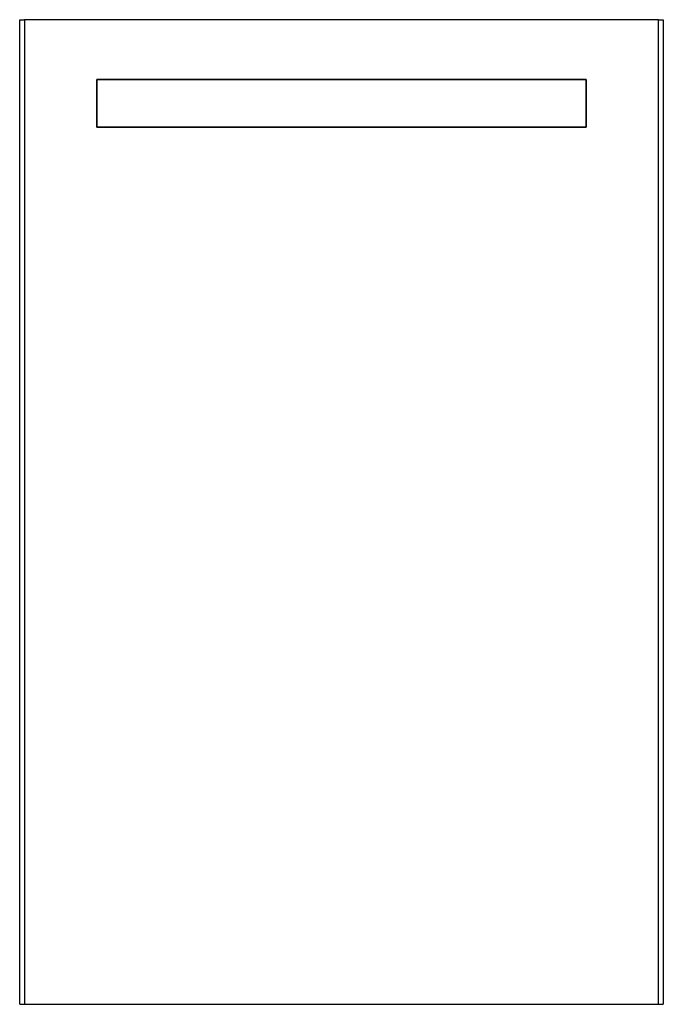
# Model space of a CAD drawing. Header units: metres. Extents: x 1166.227 to 1166.632, y 2164.283 to 2164.903.
import ezdxf

# ---------------------------------------------------------------- set-up
doc = ezdxf.new("R2010")
doc.units = ezdxf.units.M
doc.layers.add('SANINDUSA', color=3, linetype='Continuous')

msp = doc.modelspace()

# ---------------------------------------------------------------- linework, layer by layer
at = {"layer": 'SANINDUSA'}
for p, q in [((1166.22717, 2164.2827), (1166.22717, 2164.9027)), ((1166.22717, 2164.9027), (1166.23017, 2164.9027)), ((1166.23017, 2164.9027), (1166.23017, 2164.2827)), ((1166.62925, 2164.9027), (1166.23017, 2164.9027)), ((1166.62925, 2164.2827), (1166.62925, 2164.9027)), ((1166.62925, 2164.9027), (1166.63225, 2164.9027)), ((1166.63225, 2164.9027), (1166.63225, 2164.2827)), ((1166.27571, 2164.865), (1166.27571, 2164.835)), ((1166.58371, 2164.865), (1166.27571, 2164.865)), ((1166.27571, 2164.835), (1166.27571, 2164.865)), ((1166.27571, 2164.865), (1166.58371, 2164.865)), ((1166.58371, 2164.835), (1166.58371, 2164.865)), ((1166.58371, 2164.865), (1166.58371, 2164.835)), ((1166.27571, 2164.835), (1166.58371, 2164.835)), ((1166.58371, 2164.835), (1166.27571, 2164.835)), ((1166.22717, 2164.2827), (1166.23017, 2164.2827)), ((1166.23017, 2164.2827), (1166.62925, 2164.2827)), ((1166.62925, 2164.2827), (1166.63225, 2164.2827))]:
    msp.add_line(p, q, dxfattribs=at)

doc.saveas('drawing.dxf')
